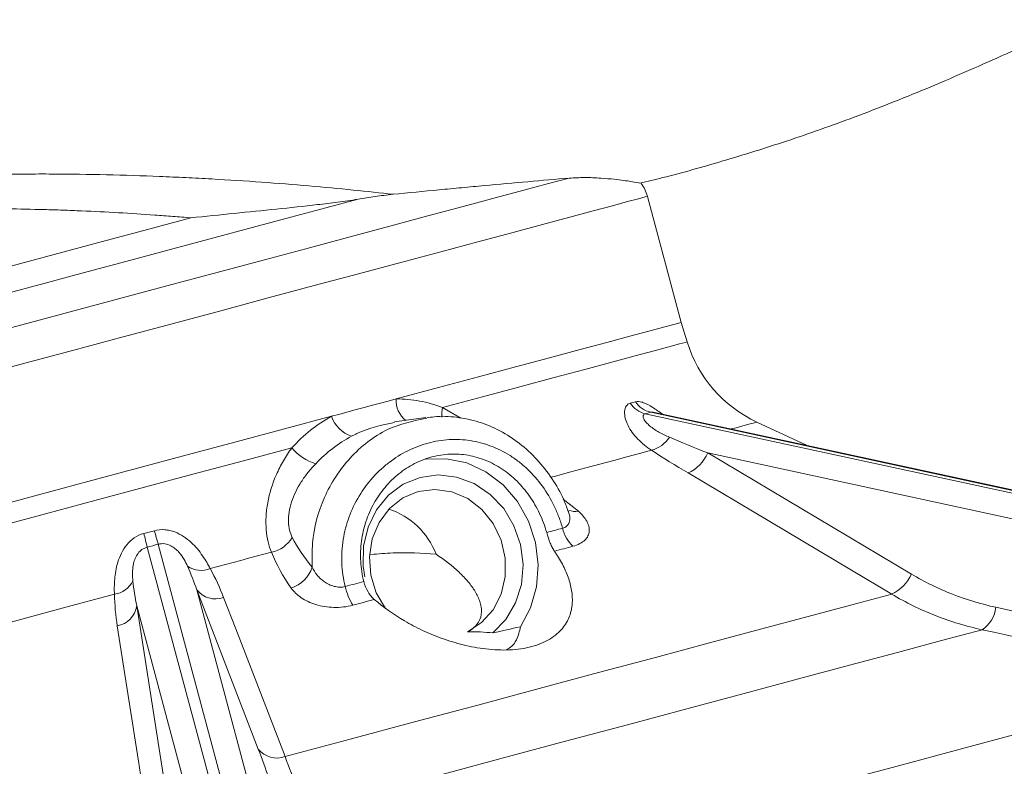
# Model space of a CAD drawing. Header units: millimetres. Extents: x -2 to 362, y -185 to 555.
# Tile 7 of 14: x 195 to 271, y 97 to 154. Entities that reach past the tile are written whole.
import ezdxf

# ---------------------------------------------------------------- set-up
doc = ezdxf.new("R2010")
doc.units = ezdxf.units.MM

msp = doc.modelspace()

# ---------------------------------------------------------------- linework, layer by layer
at = {"color": 7, "linetype": 'Continuous', "lineweight": 15}
for p, q in [((245.79, 131.159), (243.202, 140.818)), ((246.243, 129.676), (245.79, 131.159)), ((226.23, 123.878), (223.835, 123.547)), ((243.031, 124.175), (285.331, 115.024)), ((285.753, 115.137), (243.454, 124.288)), ((243.751, 124.278), (243.744, 124.279)), ((285.968, 115.144), (243.75, 124.278)), ((255.388, 121.761), (251.58, 123.536)), ((247.822, 121.175), (263.407, 111.903)), ((284.236, 113.296), (247.822, 121.175)), ((204.911, 113.961), (210.032, 94.847)), ((210.877, 95.074), (205.756, 114.187)), ((208.701, 110.692), (213.11, 94.238)), ((213.411, 98.507), (208.701, 110.692)), ((204.107, 109.461), (206.122, 96.554)), ((208.516, 93.007), (204.107, 109.461))]:
    msp.add_line(p, q, dxfattribs=at)
at = {"color": 8, "linetype": 'Continuous', "lineweight": 15}
for p, q in [((227.512, 124.657), (228.909, 123.835)), ((236.762, 117.649), (237.917, 116.723))]:
    msp.add_line(p, q, dxfattribs=at)
at = {"color": 7, "linetype": 'Continuous', "lineweight": 15, "flags": 128}
for points in [[(191.649, 130.005), (195.304, 130.984), (199.004, 131.976), (202.716, 132.97), (206.408, 133.96), (210.049, 134.935), (213.606, 135.888), (217.049, 136.811), (220.348, 137.695), (223.474, 138.532), (226.401, 139.317), (229.102, 140.04), (231.555, 140.698), (233.738, 141.283), (235.632, 141.79), (237.222, 142.216)], [(221.047, 140.599), (218.586, 139.94), (215.907, 139.222), (213.039, 138.453), (210.017, 137.643), (206.875, 136.802), (203.651, 135.938), (200.382, 135.062), (197.105, 134.184), (193.859, 133.314), (190.682, 132.463), (187.61, 131.64), (184.679, 130.854), (181.924, 130.116), (179.375, 129.433), (177.064, 128.814), (175.016, 128.265), (173.256, 127.793), (171.804, 127.404)], [(180.254, 131.669), (182.879, 132.372), (185.718, 133.133), (188.734, 133.941), (191.888, 134.786), (195.139, 135.657), (198.444, 136.542), (201.759, 137.431), (205.041, 138.31), (208.248, 139.169)], [(223.97, 125.313), (227.217, 126.182), (230.272, 127.001), (233.11, 127.762), (235.708, 128.458), (238.044, 129.084), (240.101, 129.635), (241.86, 130.106), (243.307, 130.494), (244.431, 130.795), (245.223, 131.007), (245.675, 131.128), (245.79, 131.159)], [(219.014, 123.985), (219.649, 124.155), (220.281, 124.324), (220.907, 124.492), (221.53, 124.659), (222.147, 124.824), (222.76, 124.988), (223.367, 125.151), (223.97, 125.313)], [(161.754, 108.642), (161.791, 108.652), (162.122, 108.74), (162.793, 108.92), (163.8, 109.19), (165.133, 109.547), (166.783, 109.989), (168.735, 110.513), (170.975, 111.112), (173.482, 111.784), (176.237, 112.523), (179.218, 113.321), (182.399, 114.174), (185.756, 115.073), (189.259, 116.012), (192.882, 116.983), (196.593, 117.977), (200.364, 118.987), (204.162, 120.005), (207.957, 121.022), (211.718, 122.03), (215.414, 123.02), (219.014, 123.985)], [(233.478, 107.859), (234.253, 109.306), (234.717, 110.915), (234.849, 112.613), (234.642, 114.319), (234.106, 115.956), (233.265, 117.447), (232.16, 118.723), (230.841, 119.725), (229.369, 120.407), (227.812, 120.736), (226.243, 120.697), (226.222, 120.694)], [(231.379, 107.397), (232.368, 108.428), (233.105, 109.69), (233.55, 111.115), (233.681, 112.63), (233.489, 114.154), (232.986, 115.608), (232.198, 116.915), (231.165, 118.007), (229.943, 118.826), (228.595, 119.33), (227.193, 119.492), (225.808, 119.304), (224.515, 118.775), (223.382, 117.933), (222.466, 116.823), (221.818, 115.502), (221.469, 114.04), (221.44, 112.514), (221.561, 111.679)], [(261.898, 110.371), (258.813, 112.206), (246.312, 119.642)], [(229.424, 107.474), (230.507, 108.183), (231.384, 109.167), (232, 110.369), (232.32, 111.713), (232.322, 113.117), (232.007, 114.497), (231.395, 115.766), (230.522, 116.848), (229.442, 117.677), (228.221, 118.201), (226.934, 118.389), (225.659, 118.228), (224.475, 117.73), (223.454, 116.924), (222.659, 115.86), (222.138, 114.602), (221.923, 113.228), (222.027, 111.822), (222.444, 110.471), (223.148, 109.256)], [(235.491, 115.083), (235.644, 115.124), (235.797, 115.165), (235.949, 115.206), (236.101, 115.246), (236.253, 115.287), (236.404, 115.328), (236.555, 115.368), (236.705, 115.408)], [(237.501, 114.035), (237.326, 113.988), (237.15, 113.941), (236.973, 113.894), (236.797, 113.847), (236.619, 113.799), (236.441, 113.751), (236.263, 113.704), (236.084, 113.656)], [(214.42, 113.579), (213.838, 113.423), (213.255, 113.267), (212.67, 113.11), (212.084, 112.953), (211.497, 112.796), (210.909, 112.638), (210.32, 112.481), (209.731, 112.323)], [(220.067, 110.95), (220.245, 110.998), (220.423, 111.045), (220.601, 111.093), (220.778, 111.141), (220.956, 111.188), (221.133, 111.236), (221.31, 111.283), (221.487, 111.33)], [(202.401, 110.359), (198.401, 109.287), (194.461, 108.231), (190.613, 107.2), (186.885, 106.201), (183.308, 105.243), (179.91, 104.332), (176.717, 103.477), (173.754, 102.683), (171.044, 101.957), (168.609, 101.304)], [(210.753, 110.114), (211.685, 107.701), (215.461, 97.928)], [(215.461, 97.928), (220.454, 99.266), (225.381, 100.586), (230.211, 101.88), (234.913, 103.14), (239.458, 104.358), (243.816, 105.526), (247.961, 106.636), (251.865, 107.682), (255.504, 108.657), (258.856, 109.555), (261.898, 110.371)], [(222.292, 109.96), (222.086, 109.905), (221.88, 109.85), (221.674, 109.794), (221.467, 109.739), (221.26, 109.684), (221.053, 109.628), (220.846, 109.573), (220.638, 109.517)], [(204.636, 95.027), (204.237, 97.582), (202.62, 107.934)], [(268.814, 107.643), (265.724, 106.815), (262.338, 105.907), (258.675, 104.926), (254.755, 103.875), (250.598, 102.762), (246.228, 101.591), (241.667, 100.369), (236.942, 99.102), (232.076, 97.799), (227.098, 96.465), (222.033, 95.108), (216.91, 93.735)], [(219.093, 85.62), (224.851, 87.163), (230.559, 88.692), (236.194, 90.202), (241.731, 91.686), (247.146, 93.137), (252.416, 94.549), (257.518, 95.916), (262.431, 97.232), (267.134, 98.492), (271.605, 99.69), (275.826, 100.822), (279.78, 101.881), (283.448, 102.864), (286.815, 103.766)]]:
    msp.add_lwpolyline(points, dxfattribs=at)
at = {"color": 8, "linetype": 'Continuous', "lineweight": 15, "flags": 128}
for points in [[(191.834, 127.055), (195.544, 128.049), (199.299, 129.055), (203.069, 130.065), (206.824, 131.071), (210.534, 132.065), (214.168, 133.039), (217.698, 133.985), (221.095, 134.895), (224.331, 135.762), (227.382, 136.579), (230.221, 137.34), (232.826, 138.038), (235.177, 138.668), (237.254, 139.225), (239.041, 139.703), (240.522, 140.101), (241.688, 140.413), (242.526, 140.638), (243.033, 140.773), (243.202, 140.818)], [(227.512, 124.657), (230.583, 125.479), (233.438, 126.244), (236.053, 126.945), (238.406, 127.575), (240.478, 128.131), (242.252, 128.606), (243.714, 128.998), (244.852, 129.303), (245.656, 129.518), (246.12, 129.642), (246.243, 129.676)], [(251.58, 123.536), (251.402, 123.488), (250.868, 123.345), (249.982, 123.108), (249.615, 123.01)], [(162.103, 107.13), (162.143, 107.141), (162.48, 107.231), (163.16, 107.413), (164.175, 107.686), (165.519, 108.046), (167.18, 108.491), (169.145, 109.017), (171.397, 109.62), (173.917, 110.296), (176.686, 111.038), (179.681, 111.84), (182.876, 112.696), (186.246, 113.599), (189.763, 114.542), (193.398, 115.516), (197.122, 116.513), (200.903, 117.527), (204.711, 118.547), (208.515, 119.566), (212.284, 120.576), (215.985, 121.568)], [(243.522, 121.377), (242.599, 121.13), (241.632, 120.871), (240.622, 120.6), (239.57, 120.318), (238.477, 120.025), (237.345, 119.722), (236.176, 119.409), (235.84, 119.319)]]:
    msp.add_lwpolyline(points, dxfattribs=at)
at = {"color": 7, "linetype": 'Continuous', "lineweight": 15}
for centre, radius, start, end in [((240.304, 140.042), 3, 15, 36.22289), ((255.807, 132.599), 10, 197, 245), ((243.477, 126.012), 1.89, 212.95223, 256.35256), ((243.888, 126.149), 1.911, 213.56281, 256.84245), ((221.372, 124.805), 2.496, 199.19419, 250.64073), ((242.868, 123.684), 2.398, 285.83006, 326.99908), ((218.983, 124.093), 3.92, 220.09845, 252.53817), ((245.082, 122.363), 2.987, 294.32914, 336.54852), ((221.654, 111.406), 5.732, 20.66248, 72.28022), ((239.393, 116.049), 2.763, 193.40322, 226.77887), ((146.838, 99.967), 59.735, 13.5481, 14.58056), ((263.089, 131.117), 59.78, 195.4198, 196.45146), ((213.954, 115.919), 2.386, 281.28632, 329.60208), ((209.032, 114.064), 1.877, 236.66771, 291.8742), ((215.145, 113.232), 2.525, 288.21995, 341.64616), ((260.664, 113.094), 2.989, 294.36794, 336.5373), ((202.135, 112.217), 1.877, 278.12633, 333.33163), ((225.563, 112.31), 5.661, 193.90435, 209.56626), ((210.132, 111.836), 1.832, 218.65801, 289.84301), ((202.297, 109.737), 1.832, 280.15726, 351.34176), ((267.545, 109.612), 2.343, 302.79692, 353.84141), ((214.841, 99.651), 1.831, 218.65255, 289.80058)]:
    msp.add_arc(centre, radius, start, end, dxfattribs=at)
at = {"color": 8, "linetype": 'Continuous', "lineweight": 15}
for centre, radius, start, end in [((225.813, 125.158), 1.849, 175.21821, 233.65897), ((230.298, 124.121), 2.836, 169.11662, 184.29169), ((237.655, 117.898), 1.204, 246.59062, 282.55747)]:
    msp.add_arc(centre, radius, start, end, dxfattribs=at)
at = {"color": 7, "linetype": 'Continuous', "lineweight": 15}
for points, knots in [([(242.624, 141.835), (243.205, 141.97), (245.341, 142.469), (249.086, 143.545), (253.977, 145.054), (259.129, 146.88), (264.642, 149.07), (270.463, 151.615), (274.335, 153.413), (276.336, 154.342)], [0, 0, 0, 0, 0.050172, 0.184439, 0.327181, 0.481055, 0.64362, 0.815884, 1, 1, 1, 1]), ([(168.355, 140.395), (168.897, 140.476), (169.52, 140.567), (170.584, 140.718), (170.958, 140.77), (171.739, 140.876), (172.147, 140.931), (173.419, 141.096), (174.334, 141.21), (175.806, 141.379), (176.314, 141.436), (177.363, 141.548), (177.905, 141.604), (180.664, 141.874), (183.046, 142.066), (186.237, 142.251), (186.888, 142.285), (188.197, 142.347), (188.856, 142.375), (190.845, 142.448), (192.187, 142.483), (194.223, 142.515), (194.905, 142.522), (196.278, 142.53), (196.97, 142.531), (199.049, 142.522), (200.424, 142.502), (203.154, 142.439), (204.509, 142.396), (206.525, 142.315), (207.195, 142.285), (208.529, 142.22), (209.194, 142.185), (212.462, 142.001), (214.939, 141.82), (218.446, 141.518), (219.586, 141.411), (221.741, 141.194), (222.761, 141.084), (223.725, 140.973)], [0, 0, 0, 0, 0.0625, 0.0625, 0.09375, 0.09375, 0.125, 0.125, 0.1875, 0.1875, 0.21875, 0.21875, 0.25, 0.25, 0.375, 0.375, 0.40625, 0.40625, 0.4375, 0.4375, 0.5, 0.5, 0.53125, 0.53125, 0.5625, 0.5625, 0.625, 0.625, 0.6875, 0.6875, 0.71875, 0.71875, 0.75, 0.75, 0.875, 0.875, 0.9375, 0.9375, 1, 1, 1, 1]), ([(223.725, 140.973), (224.91, 141.09), (226.085, 141.205), (227.83, 141.371), (228.41, 141.426), (229.563, 141.534), (230.138, 141.588), (231.844, 141.744), (232.957, 141.845), (235.13, 142.037), (236.191, 142.129), (237.222, 142.216)], [0, 0, 0, 0, 0.25, 0.25, 0.375, 0.375, 0.5, 0.5, 0.75, 0.75, 1, 1, 1, 1]), ([(237.222, 142.216), (237.61, 142.235), (238.571, 142.281), (239.672, 142.215), (240.973, 142.101), (242.008, 141.947), (242.601, 141.834), (242.626, 141.817), (242.628, 141.815)], [0, 0, 0, 0, 0.101247, 0.250772, 0.404357, 0.682695, 0.968248, 1, 1, 1, 1]), ([(223.725, 140.973), (223.485, 140.95), (223.254, 140.923), (222.799, 140.866), (222.575, 140.835), (221.911, 140.74), (221.478, 140.671), (221.047, 140.599)], [0, 0, 0, 0, 0.25, 0.25, 0.5, 0.5, 1, 1, 1, 1]), ([(221.047, 140.599), (220.782, 140.555), (220.522, 140.515), (220.003, 140.44), (219.745, 140.405), (218.971, 140.304), (218.457, 140.242), (216.906, 140.063), (215.863, 139.952), (213.744, 139.733), (212.67, 139.625), (210.485, 139.402), (209.374, 139.288), (208.248, 139.169)], [0, 0, 0, 0, 0.0625, 0.0625, 0.125, 0.125, 0.25, 0.25, 0.5, 0.5, 0.75, 0.75, 1, 1, 1, 1]), ([(208.248, 139.169), (207.793, 139.208), (207.334, 139.246), (206.416, 139.318), (205.956, 139.352), (204.57, 139.452), (203.64, 139.512), (201.77, 139.62), (200.83, 139.667), (199.411, 139.728), (198.936, 139.746), (197.984, 139.78), (197.506, 139.794), (195.123, 139.858), (193.247, 139.877), (190.482, 139.856), (189.568, 139.841), (187.757, 139.796), (186.858, 139.765), (184.241, 139.653), (182.585, 139.551), (180.234, 139.371), (179.472, 139.306), (177.998, 139.17), (177.297, 139.1), (175.295, 138.888), (174.095, 138.743), (172.501, 138.537), (172.002, 138.47), (171.095, 138.345), (170.683, 138.287), (170.313, 138.234)], [0, 0, 0, 0, 0.03125, 0.03125, 0.0625, 0.0625, 0.125, 0.125, 0.1875, 0.1875, 0.21875, 0.21875, 0.25, 0.25, 0.375, 0.375, 0.4375, 0.4375, 0.5, 0.5, 0.625, 0.625, 0.6875, 0.6875, 0.75, 0.75, 0.875, 0.875, 0.9375, 0.9375, 1, 1, 1, 1]), ([(223.97, 125.313), (224.573, 125.314), (225.17, 125.26), (226.353, 125.041), (226.941, 124.875), (227.512, 124.657)], [0, 0, 0, 0, 0.5, 0.5, 1, 1, 1, 1]), ([(243.522, 121.377), (243.133, 121.627), (242.778, 121.913), (242.315, 122.395), (242.171, 122.566), (241.917, 122.917), (241.807, 123.098), (241.534, 123.648), (241.432, 124.031), (241.464, 124.512), (241.505, 124.653), (241.651, 124.873), (241.758, 124.95), (241.891, 124.984)], [0, 0, 0, 0, 0.25, 0.25, 0.375, 0.375, 0.5, 0.5, 0.75, 0.75, 0.875, 0.875, 1, 1, 1, 1]), ([(215.985, 121.568), (216.434, 122.06), (216.912, 122.508), (217.921, 123.314), (218.454, 123.673), (219.014, 123.985)], [0, 0, 0, 0, 0.5, 0.5, 1, 1, 1, 1]), ([(237.132, 116.701), (237.024, 117.003), (236.708, 117.892), (235.912, 119.245), (234.785, 120.701), (233.442, 121.939), (231.936, 122.91), (230.305, 123.597), (228.605, 123.941), (227.255, 124.026), (226.502, 123.888), (226.314, 123.854)], [0, 0, 0, 0, 0.065449, 0.1925413, 0.3214135, 0.4495447, 0.5786821, 0.7061669, 0.8331151, 0.9582453, 1, 1, 1, 1]), ([(243.031, 124.175), (242.987, 124.164), (242.952, 124.146), (242.9, 124.096), (242.884, 124.066), (242.861, 123.959), (242.882, 123.87), (242.969, 123.69), (243.036, 123.597), (243.197, 123.412), (243.291, 123.323), (243.597, 123.066), (243.836, 122.907), (244.338, 122.622), (244.604, 122.494), (244.879, 122.378)], [0, 0, 0, 0, 0.0625, 0.0625, 0.125, 0.125, 0.25, 0.25, 0.375, 0.375, 0.5, 0.5, 0.75, 0.75, 1, 1, 1, 1]), ([(223.846, 123.506), (222.866, 123.307), (221.818, 123.094), (220.763, 122.567), (220.622, 122.492), (220.544, 122.45)], [0, 0, 0, 0, 0.865657, 0.925213, 1, 1, 1, 1]), ([(236.705, 115.408), (236.623, 115.701), (236.527, 115.992), (236.313, 116.558), (236.194, 116.834), (235.806, 117.64), (235.504, 118.149), (234.809, 119.108), (234.428, 119.544), (233.809, 120.13), (233.594, 120.314), (233.149, 120.661), (232.917, 120.824), (232.21, 121.271), (231.72, 121.514), (230.702, 121.897), (230.17, 122.036), (229.105, 122.198), (228.568, 122.224), (227.756, 122.177), (227.483, 122.147), (226.944, 122.06), (226.678, 122.003), (225.888, 121.791), (225.372, 121.596), (224.363, 121.096), (223.886, 120.798), (223.211, 120.283), (222.993, 120.099), (222.571, 119.709), (222.366, 119.501), (221.784, 118.85), (221.438, 118.382), (220.831, 117.376), (220.569, 116.833), (220.158, 115.716), (220.007, 115.14), (219.865, 114.248), (219.832, 113.944), (219.797, 113.342), (219.792, 112.741), (219.847, 112.142), (219.934, 111.545), (219.993, 111.246), (220.067, 110.95)], [0, 0, 0, 0, 0.03125, 0.03125, 0.0625, 0.0625, 0.125, 0.125, 0.1875, 0.1875, 0.21875, 0.21875, 0.25, 0.25, 0.3125, 0.3125, 0.375, 0.375, 0.4375, 0.4375, 0.46875, 0.46875, 0.5, 0.5, 0.5625, 0.5625, 0.625, 0.625, 0.65625, 0.65625, 0.6875, 0.6875, 0.75, 0.75, 0.8125, 0.8125, 0.875, 0.875, 0.90625, 0.90625, 0.9375, 0.96875, 0.96875, 1, 1, 1, 1]), ([(214.42, 113.579), (214.216, 114.071), (214.076, 114.643), (213.994, 115.617), (213.988, 115.955), (214.025, 116.647), (214.067, 117.002), (214.265, 118.091), (214.491, 118.818), (214.959, 119.881), (215.138, 120.233), (215.533, 120.916), (215.75, 121.247), (215.985, 121.568)], [0, 0, 0, 0, 0.25, 0.25, 0.375, 0.375, 0.5, 0.5, 0.75, 0.75, 0.875, 0.875, 1, 1, 1, 1]), ([(235.491, 115.083), (235.349, 115.587), (235.167, 116.07), (234.839, 116.765), (234.72, 116.992), (234.463, 117.436), (234.325, 117.653), (233.888, 118.277), (233.568, 118.658), (232.867, 119.353), (232.483, 119.668), (231.684, 120.202), (231.266, 120.425), (230.607, 120.693), (230.383, 120.771), (229.932, 120.901), (229.705, 120.953), (229.02, 121.073), (228.555, 121.104), (227.618, 121.062), (227.158, 120.99), (226.48, 120.809), (226.256, 120.736), (225.812, 120.565), (225.592, 120.467), (224.954, 120.14), (224.551, 119.879), (223.981, 119.422), (223.795, 119.258), (223.442, 118.912), (223.274, 118.73), (222.797, 118.162), (222.514, 117.751), (222.144, 117.086), (222.03, 116.857), (221.826, 116.392), (221.645, 115.918), (221.507, 115.427), (221.392, 114.927), (221.346, 114.671), (221.244, 113.902), (221.224, 113.388), (221.282, 112.358), (221.36, 111.838), (221.487, 111.33)], [0, 0, 0, 0, 0.0625, 0.0625, 0.09375, 0.09375, 0.125, 0.125, 0.1875, 0.1875, 0.25, 0.25, 0.3125, 0.3125, 0.34375, 0.34375, 0.375, 0.375, 0.4375, 0.4375, 0.5, 0.5, 0.53125, 0.53125, 0.5625, 0.5625, 0.625, 0.625, 0.65625, 0.65625, 0.6875, 0.6875, 0.75, 0.75, 0.78125, 0.78125, 0.8125, 0.84375, 0.84375, 0.875, 0.875, 0.9375, 0.9375, 1, 1, 1, 1]), ([(217.807, 120.354), (217.6, 120.137), (217.403, 119.913), (217.032, 119.447), (216.858, 119.205), (216.386, 118.466), (216.134, 117.954), (215.791, 116.901), (215.713, 116.39), (215.742, 115.446), (215.846, 115.045), (216.011, 114.712)], [0, 0, 0, 0, 0.125, 0.125, 0.25, 0.25, 0.5, 0.5, 0.75, 0.75, 1, 1, 1, 1]), ([(237.157, 116.721), (237.162, 116.706), (237.169, 116.689), (237.162, 116.724), (237.161, 116.729)], [0, 0, 0, 0, 0.837094, 1, 1, 1, 1]), ([(237.917, 116.723), (238.192, 116.471), (238.406, 116.214), (238.623, 115.82), (238.677, 115.688), (238.744, 115.431), (238.757, 115.305), (238.738, 115.057), (238.705, 114.935), (238.594, 114.707), (238.515, 114.601), (238.305, 114.401), (238.175, 114.31), (237.872, 114.154), (237.696, 114.088), (237.501, 114.035)], [0, 0, 0, 0, 0.25, 0.25, 0.375, 0.375, 0.5, 0.5, 0.625, 0.625, 0.75, 0.75, 0.875, 0.875, 1, 1, 1, 1]), ([(202.401, 110.359), (202.384, 110.708), (202.384, 111.09), (202.436, 111.71), (202.462, 111.926), (202.541, 112.366), (202.593, 112.59), (202.803, 113.27), (203.016, 113.737), (203.511, 114.342), (203.703, 114.524), (204.141, 114.822), (204.389, 114.937), (204.649, 115.005)], [0, 0, 0, 0, 0.25, 0.25, 0.375, 0.375, 0.5, 0.5, 0.75, 0.75, 0.875, 0.875, 1, 1, 1, 1]), ([(205.46, 115.222), (205.721, 115.294), (205.984, 115.318), (206.383, 115.289), (206.516, 115.269), (206.772, 115.211), (206.896, 115.173), (207.257, 115.037), (207.486, 114.915), (207.903, 114.641), (208.093, 114.488), (208.621, 114.001), (208.901, 113.654), (209.379, 112.967), (209.57, 112.634), (209.731, 112.323)], [0, 0, 0, 0, 0.125, 0.125, 0.1875, 0.1875, 0.25, 0.25, 0.375, 0.375, 0.5, 0.5, 0.75, 0.75, 1, 1, 1, 1]), ([(236.084, 113.656), (236.028, 113.737), (235.974, 113.829), (235.868, 114.036), (235.815, 114.152), (235.666, 114.519), (235.572, 114.797), (235.491, 115.083)], [0, 0, 0, 0, 0.25, 0.25, 0.5, 0.5, 1, 1, 1, 1]), ([(204.911, 113.961), (204.826, 113.939), (204.744, 113.908), (204.592, 113.832), (204.522, 113.786), (204.327, 113.634), (204.222, 113.511), (204.06, 113.264), (203.999, 113.137), (203.905, 112.884), (203.872, 112.761), (203.799, 112.402), (203.783, 112.175), (203.78, 111.755), (203.793, 111.559), (203.813, 111.374)], [0, 0, 0, 0, 0.0625, 0.0625, 0.125, 0.125, 0.25, 0.25, 0.375, 0.375, 0.5, 0.5, 0.75, 0.75, 1, 1, 1, 1]), ([(208, 112.496), (207.925, 112.666), (207.838, 112.842), (207.624, 113.206), (207.499, 113.393), (207.256, 113.667), (207.165, 113.759), (206.959, 113.929), (206.842, 114.009), (206.576, 114.143), (206.426, 114.196), (206.179, 114.231), (206.096, 114.235), (205.926, 114.225), (205.839, 114.211), (205.756, 114.187)], [0, 0, 0, 0, 0.25, 0.25, 0.5, 0.5, 0.625, 0.625, 0.75, 0.75, 0.875, 0.875, 0.9375, 0.9375, 1, 1, 1, 1]), ([(222.035, 113.395), (222.599, 113.448), (224.243, 113.604), (225.918, 113.498), (227.018, 113.428)], [0, 0, 0, 0, 0.343078, 1, 1, 1, 1]), ([(222.292, 109.96), (222.979, 109.368), (223.748, 108.818), (225.046, 108.059), (225.503, 107.818), (226.454, 107.372), (226.95, 107.165), (227.989, 106.791), (228.536, 106.623), (229.66, 106.348), (230.238, 106.239), (231.441, 106.1), (232.042, 106.073), (232.943, 106.114), (233.239, 106.142), (233.807, 106.225), (234.082, 106.281), (234.61, 106.423), (234.865, 106.509), (235.33, 106.703), (235.544, 106.812), (235.938, 107.051), (236.116, 107.181), (236.432, 107.451), (236.57, 107.593), (236.815, 107.887), (236.921, 108.041), (237.101, 108.352), (237.174, 108.51), (237.355, 108.99), (237.422, 109.317), (237.47, 109.987), (237.45, 110.322), (237.342, 110.991), (237.254, 111.326), (237.016, 111.995), (236.867, 112.331), (236.513, 113), (236.311, 113.33), (236.084, 113.656)], [0, 0, 0, 0, 0.125, 0.125, 0.1875, 0.1875, 0.25, 0.25, 0.3125, 0.3125, 0.375, 0.375, 0.4375, 0.4375, 0.46875, 0.46875, 0.5, 0.5, 0.53125, 0.53125, 0.5625, 0.5625, 0.59375, 0.59375, 0.625, 0.625, 0.65625, 0.65625, 0.6875, 0.6875, 0.75, 0.75, 0.8125, 0.8125, 0.875, 0.875, 0.9375, 0.9375, 1, 1, 1, 1]), ([(227.018, 113.428), (227.689, 112.984), (228.275, 112.525), (229.031, 111.81), (229.263, 111.568), (229.678, 111.072), (229.862, 110.821), (230.169, 110.313), (230.293, 110.056), (230.464, 109.533), (230.511, 109.27), (230.492, 108.744), (230.43, 108.48), (230.187, 108.083), (230.082, 107.953), (229.804, 107.702), (229.633, 107.582), (229.424, 107.474)], [0, 0, 0, 0, 0.25, 0.25, 0.375, 0.375, 0.5, 0.5, 0.625, 0.625, 0.75, 0.75, 0.875, 0.875, 0.9375, 0.9375, 1, 1, 1, 1]), ([(217.542, 112.437), (217.636, 112.221), (217.759, 112.015), (217.992, 111.727), (218.077, 111.636), (218.264, 111.464), (218.366, 111.382), (218.585, 111.233), (218.702, 111.166), (218.951, 111.049), (219.084, 111), (219.357, 110.928), (219.501, 110.905), (219.788, 110.897), (219.932, 110.911), (220.067, 110.95)], [0, 0, 0, 0, 0.25, 0.25, 0.375, 0.375, 0.5, 0.5, 0.625, 0.625, 0.75, 0.75, 0.875, 0.875, 1, 1, 1, 1]), ([(220.638, 109.517), (220.408, 109.455), (220.172, 109.411), (219.689, 109.356), (219.441, 109.345), (218.957, 109.357), (218.72, 109.379), (218.253, 109.454), (218.032, 109.505), (217.609, 109.634), (217.407, 109.713), (217.034, 109.889), (216.862, 109.987), (216.545, 110.203), (216.401, 110.32), (216.145, 110.567), (216.032, 110.697), (215.935, 110.833)], [0, 0, 0, 0, 0.125, 0.125, 0.25, 0.25, 0.375, 0.375, 0.5, 0.5, 0.625, 0.625, 0.75, 0.75, 0.875, 0.875, 1, 1, 1, 1]), ([(221.487, 111.33), (221.558, 111.046), (221.673, 110.772), (221.885, 110.42), (221.963, 110.311), (222.123, 110.118), (222.207, 110.033), (222.292, 109.96)], [0, 0, 0, 0, 0.5, 0.5, 0.75, 0.75, 1, 1, 1, 1]), ([(268.814, 107.643), (267.6, 107.905), (266.413, 108.265), (264.097, 109.179), (262.978, 109.728), (261.898, 110.371)], [0, 0, 0, 0, 0.5, 0.5, 1, 1, 1, 1]), ([(233.478, 107.859), (233.405, 107.531), (233.285, 106.984), (232.883, 106.38), (232.483, 106.158), (232.414, 106.12)], [0, 0, 0, 0, 0.554071, 0.923848, 1, 1, 1, 1]), ([(229.424, 107.474), (229.589, 107.484), (229.756, 107.487), (230.088, 107.486), (230.252, 107.481), (230.741, 107.457), (231.061, 107.43), (231.379, 107.397)], [0, 0, 0, 0, 0.25, 0.25, 0.5, 0.5, 1, 1, 1, 1]), ([(286.815, 103.766), (285.656, 104.016), (284.497, 104.266), (283.338, 104.515), (278.496, 105.559), (273.655, 106.601), (268.814, 107.643)], [0, 0, 0, 0, 0.004, 0.004, 0.004, 0.02070622, 0.02070622, 0.02070622, 0.02070622]), ([(215.461, 97.928), (215.787, 97.084), (216.072, 96.31), (216.557, 94.906), (216.755, 94.282), (216.91, 93.735)], [0, 0, 0, 0, 0.5, 0.5, 1, 1, 1, 1])]:
    msp.add_open_spline(points, degree=3, knots=knots, dxfattribs=at)
for points in [[(241.891, 124.984), (242.029, 125.019), (242.165, 125.055), (242.296, 125.093)], [(243.454, 124.288), (243.316, 124.25), (243.175, 124.212), (243.031, 124.175)], [(220.544, 122.45), (219.542, 121.908), (218.627, 121.208), (217.807, 120.354)], [(244.879, 122.378), (245.843, 121.972), (246.826, 121.571), (247.822, 121.175)], [(246.312, 119.642), (245.351, 120.213), (244.417, 120.791), (243.522, 121.377)], [(204.649, 115.005), (204.92, 115.076), (205.19, 115.148), (205.46, 115.222)], [(216.011, 114.712), (216.406, 113.915), (216.925, 113.159), (217.542, 112.437)], [(205.756, 114.187), (205.475, 114.11), (205.193, 114.035), (204.911, 113.961)], [(215.935, 110.833), (215.307, 111.714), (214.793, 112.627), (214.42, 113.579)], [(208.701, 110.692), (208.494, 111.3), (208.264, 111.903), (208, 112.496)], [(209.731, 112.323), (210.129, 111.604), (210.463, 110.865), (210.753, 110.114)], [(263.407, 111.903), (264.42, 111.301), (266.512, 110.277), (268.732, 109.606), (269.874, 109.361)], [(203.813, 111.374), (203.881, 110.728), (203.983, 110.091), (204.107, 109.461)], [(202.62, 107.934), (202.495, 108.73), (202.416, 109.537), (202.401, 110.359)], [(269.874, 109.361), (275.878, 108.071), (281.88, 106.779), (287.883, 105.486)], [(231.379, 107.397), (232.076, 107.561), (232.775, 107.715), (233.478, 107.859)], [(214.741, 94.588), (214.603, 95.102), (214.243, 96.272), (213.717, 97.715), (213.411, 98.507)]]:
    msp.add_open_spline(points, degree=3, dxfattribs=at)
at = {"color": 8, "linetype": 'Continuous', "lineweight": 15}
for points, knots in [([(242.296, 125.093), (242.445, 125.105), (242.618, 125.119), (243.057, 124.977), (243.575, 124.699), (244.102, 124.326), (244.354, 124.148)], [0, 0, 0, 0, 0.283009, 0.328765, 0.680034, 1, 1, 1, 1]), ([(217.542, 112.437), (217.532, 113.045), (217.501, 114.872), (218.319, 117.874), (220.328, 120.939), (223.119, 123.154), (225.287, 123.626), (226.312, 123.849)], [0, 0, 0, 0, 0.110663, 0.332349, 0.557934, 0.791059, 1, 1, 1, 1]), ([(243.75, 124.276), (243.677, 124.289), (243.561, 124.312), (243.483, 124.295), (243.454, 124.288)], [0, 0, 0, 0, 0.62414, 1, 1, 1, 1]), ([(236.705, 115.408), (236.738, 115.418), (236.881, 115.459), (237.019, 115.556), (237.191, 115.761), (237.257, 115.955), (237.283, 116.301), (237.206, 116.522), (237.143, 116.706)], [0, 0, 0, 0, 0.056677, 0.250081, 0.306323, 0.588389, 0.65792, 1, 1, 1, 1])]:
    msp.add_open_spline(points, degree=3, knots=knots, dxfattribs=at)

doc.saveas('drawing.dxf')
